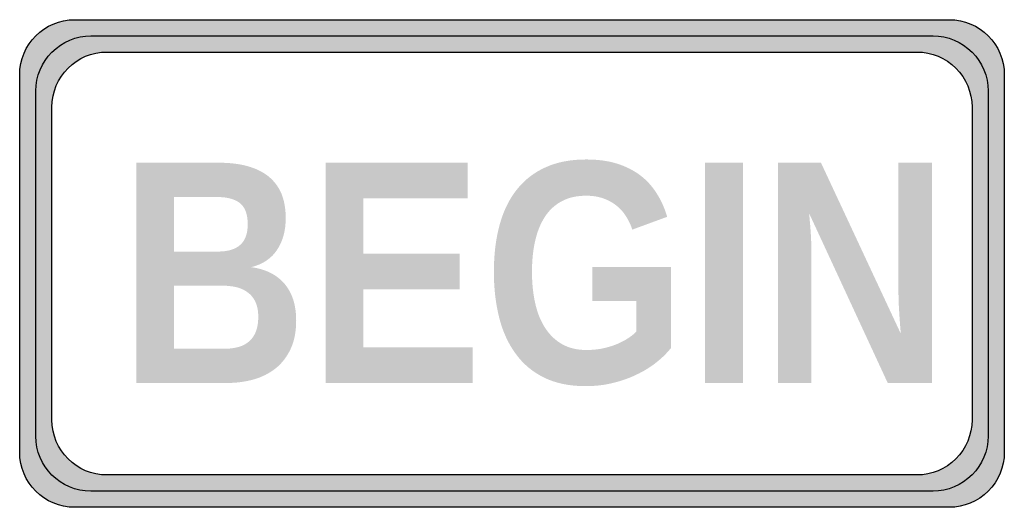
# Model space of a CAD drawing. Header units: inches. Extents: x -0.5 to 0.5, y -0.25 to 0.25.
import ezdxf

# ---------------------------------------------------------------- set-up
doc = ezdxf.new("R2010")
doc.units = ezdxf.units.IN
doc.header["$MEASUREMENT"] = 0

msp = doc.modelspace()

# ---------------------------------------------------------------- hatches: boundary and pattern name
h = msp.add_hatch(color=7)
edge = h.paths.add_edge_path()
edge.add_spline(control_points=[(-0.5, 0.1916), (-0.5, 0.2225), (-0.475, 0.2475), (-0.4441, 0.2475)], knot_values=[0, 0, 0, 0, 1, 1, 1, 1], degree=3, periodic=0)
edge.add_line((-0.4441, 0.2475), (0.4441, 0.2475))
edge.add_spline(control_points=[(0.4441, 0.2475), (0.475, 0.2475), (0.5, 0.2225), (0.5, 0.1916)], knot_values=[0, 0, 0, 0, 1, 1, 1, 1], degree=3, periodic=0)
edge.add_line((0.5, 0.1916), (0.5, -0.1916))
edge.add_spline(control_points=[(0.5, -0.1916), (0.5, -0.2064), (0.4941, -0.2206), (0.4836, -0.2311), (0.4731, -0.2416), (0.4589, -0.2475), (0.4441, -0.2475)], knot_values=[0, 0, 0, 0, 1, 1, 1, 2, 2, 2, 2], degree=3, periodic=0)
edge.add_line((0.4441, -0.2475), (-0.4441, -0.2475))
edge.add_spline(control_points=[(-0.4441, -0.2475), (-0.475, -0.2475), (-0.5, -0.2225), (-0.5, -0.1916)], knot_values=[0, 0, 0, 0, 1, 1, 1, 1], degree=3, periodic=0)
edge.add_line((-0.5, -0.1916), (-0.5, 0.1916))
edge = h.paths.add_edge_path(flags=0)
edge.add_spline(control_points=[(-0.4672, 0.1588), (-0.4672, 0.1897), (-0.4422, 0.2147), (-0.4113, 0.2147)], knot_values=[0, 0, 0, 0, 1, 1, 1, 1], degree=3, periodic=0)
edge.add_line((-0.4113, 0.2147), (0.4113, 0.2147))
edge.add_spline(control_points=[(0.4113, 0.2147), (0.4262, 0.2147), (0.4404, 0.2088), (0.4509, 0.1984), (0.4614, 0.1879), (0.4672, 0.1737), (0.4672, 0.1588)], knot_values=[0, 0, 0, 0, 1, 1, 1, 2, 2, 2, 2], degree=3, periodic=0)
edge.add_line((0.4672, 0.1588), (0.4672, -0.1588))
edge.add_spline(control_points=[(0.4672, -0.1588), (0.4672, -0.1737), (0.4614, -0.1879), (0.4509, -0.1984), (0.4404, -0.2088), (0.4262, -0.2147), (0.4113, -0.2147)], knot_values=[0, 0, 0, 0, 1, 1, 1, 2, 2, 2, 2], degree=3, periodic=0)
edge.add_line((0.4113, -0.2147), (-0.4113, -0.2147))
edge.add_spline(control_points=[(-0.4113, -0.2147), (-0.4422, -0.2147), (-0.4672, -0.1897), (-0.4672, -0.1588)], knot_values=[0, 0, 0, 0, 1, 1, 1, 1], degree=3, periodic=0)
edge.add_line((-0.4672, -0.1588), (-0.4672, 0.1588))
h = msp.add_hatch(color=7)
edge = h.paths.add_edge_path()
edge.add_spline(control_points=[(-0.4277, 0.2311), (-0.4425, 0.2311), (-0.4568, 0.2252), (-0.4672, 0.2147), (-0.4777, 0.2043), (-0.4836, 0.19), (-0.4836, 0.1752)], knot_values=[0, 0, 0, 0, 1, 1, 1, 2, 2, 2, 2], degree=3, periodic=0)
edge.add_line((-0.4836, 0.1752), (-0.4836, -0.1752))
edge.add_spline(control_points=[(-0.4836, -0.1752), (-0.4836, -0.2061), (-0.4586, -0.2311), (-0.4277, -0.2311)], knot_values=[0, 0, 0, 0, 1, 1, 1, 1], degree=3, periodic=0)
edge.add_line((-0.4277, -0.2311), (0.4277, -0.2311))
edge.add_spline(control_points=[(0.4277, -0.2311), (0.4425, -0.2311), (0.4568, -0.2252), (0.4672, -0.2147), (0.4777, -0.2043), (0.4836, -0.19), (0.4836, -0.1752)], knot_values=[0, 0, 0, 0, 1, 1, 1, 2, 2, 2, 2], degree=3, periodic=0)
edge.add_line((0.4836, -0.1752), (0.4836, 0.1752))
edge.add_spline(control_points=[(0.4836, 0.1752), (0.4836, 0.19), (0.4777, 0.2043), (0.4672, 0.2147), (0.4568, 0.2252), (0.4425, 0.2311), (0.4277, 0.2311)], knot_values=[0, 0, 0, 0, 1, 1, 1, 2, 2, 2, 2], degree=3, periodic=0)
edge.add_line((0.4277, 0.2311), (-0.4277, 0.2311))
edge = h.paths.add_edge_path(flags=0)
edge.add_spline(control_points=[(0.4113, 0.2147), (0.4262, 0.2147), (0.4404, 0.2088), (0.4509, 0.1984), (0.4614, 0.1879), (0.4672, 0.1737), (0.4672, 0.1588)], knot_values=[0, 0, 0, 0, 1, 1, 1, 2, 2, 2, 2], degree=3, periodic=0)
edge.add_line((0.4672, 0.1588), (0.4672, -0.1588))
edge.add_spline(control_points=[(0.4672, -0.1588), (0.4672, -0.1737), (0.4614, -0.1879), (0.4509, -0.1984), (0.4404, -0.2088), (0.4262, -0.2147), (0.4113, -0.2147)], knot_values=[0, 0, 0, 0, 1, 1, 1, 2, 2, 2, 2], degree=3, periodic=0)
edge.add_line((0.4113, -0.2147), (-0.4113, -0.2147))
edge.add_spline(control_points=[(-0.4113, -0.2147), (-0.4422, -0.2147), (-0.4672, -0.1897), (-0.4672, -0.1588)], knot_values=[0, 0, 0, 0, 1, 1, 1, 1], degree=3, periodic=0)
edge.add_line((-0.4672, -0.1588), (-0.4672, 0.1588))
edge.add_spline(control_points=[(-0.4672, 0.1588), (-0.4672, 0.1897), (-0.4422, 0.2147), (-0.4113, 0.2147)], knot_values=[0, 0, 0, 0, 1, 1, 1, 1], degree=3, periodic=0)
edge.add_line((-0.4113, 0.2147), (0.4113, 0.2147))
h = msp.add_hatch(color=7)
edge = h.paths.add_edge_path()
edge.add_spline(control_points=[(-0.2192, -0.0575), (-0.2192, -0.0689), (-0.221, -0.0786), (-0.2248, -0.0867), (-0.2286, -0.0948), (-0.2337, -0.1014), (-0.2401, -0.1065), (-0.2466, -0.1116), (-0.2541, -0.1154), (-0.2627, -0.1178), (-0.2712, -0.1201), (-0.2803, -0.1213), (-0.29, -0.1213)], knot_values=[0, 0, 0, 0, 1, 1, 1, 2, 2, 2, 3, 3, 3, 4, 4, 4, 4], degree=3, periodic=0)
edge.add_line((-0.29, -0.1213), (-0.3817, -0.1213))
edge.add_line((-0.3817, -0.1213), (-0.3817, 0.1023))
edge.add_line((-0.3817, 0.1023), (-0.2977, 0.1023))
edge.add_spline(control_points=[(-0.2977, 0.1023), (-0.2869, 0.1023), (-0.2773, 0.1012), (-0.2689, 0.0989), (-0.2604, 0.0966), (-0.2532, 0.0931), (-0.2474, 0.0885), (-0.2416, 0.0838), (-0.2372, 0.078), (-0.2342, 0.071), (-0.2313, 0.0639), (-0.2298, 0.0556), (-0.2298, 0.0461), (-0.2298, 0.0334), (-0.2327, 0.0227), (-0.2385, 0.014), (-0.2442, 0.0052), (-0.253, -0.0007), (-0.2647, -0.0037)], knot_values=[0, 0, 0, 0, 1, 1, 1, 2, 2, 2, 3, 3, 3, 4, 4, 4, 5, 5, 5, 6, 6, 6, 6], degree=3, periodic=0)
edge.add_spline(control_points=[(-0.2647, -0.0037), (-0.2499, -0.0058), (-0.2386, -0.0115), (-0.2308, -0.0208), (-0.2231, -0.03), (-0.2192, -0.0423), (-0.2192, -0.0575)], knot_values=[0, 0, 0, 0, 1, 1, 1, 2, 2, 2, 2], degree=3, periodic=0)
edge = h.paths.add_edge_path(flags=0)
edge.add_spline(control_points=[(-0.2577, -0.0539), (-0.2577, -0.048), (-0.2587, -0.043), (-0.2606, -0.039), (-0.2625, -0.0349), (-0.2651, -0.0317), (-0.2685, -0.0293), (-0.2718, -0.0268), (-0.2757, -0.0251), (-0.2801, -0.024), (-0.2846, -0.023), (-0.2894, -0.0225), (-0.2947, -0.0225)], knot_values=[0, 0, 0, 0, 1, 1, 1, 2, 2, 2, 3, 3, 3, 4, 4, 4, 4], degree=3, periodic=0)
edge.add_line((-0.2947, -0.0225), (-0.3433, -0.0225))
edge.add_line((-0.3433, -0.0225), (-0.3433, -0.0866))
edge.add_line((-0.3433, -0.0866), (-0.2931, -0.0866))
edge.add_spline(control_points=[(-0.2931, -0.0866), (-0.2881, -0.0866), (-0.2834, -0.0861), (-0.2791, -0.0851), (-0.2748, -0.0841), (-0.2711, -0.0823), (-0.2679, -0.0798), (-0.2647, -0.0773), (-0.2622, -0.074), (-0.2604, -0.0698), (-0.2586, -0.0655), (-0.2577, -0.0602), (-0.2577, -0.0539)], knot_values=[0, 0, 0, 0, 1, 1, 1, 2, 2, 2, 3, 3, 3, 4, 4, 4, 4], degree=3, periodic=0)
edge = h.paths.add_edge_path(flags=0)
edge.add_spline(control_points=[(-0.2684, 0.0398), (-0.2684, 0.0498), (-0.271, 0.057), (-0.2762, 0.0612), (-0.2815, 0.0654), (-0.2893, 0.0675), (-0.2996, 0.0675)], knot_values=[0, 0, 0, 0, 1, 1, 1, 2, 2, 2, 2], degree=3, periodic=0)
edge.add_line((-0.2996, 0.0675), (-0.3433, 0.0675))
edge.add_line((-0.3433, 0.0675), (-0.3433, 0.0121))
edge.add_line((-0.3433, 0.0121), (-0.2993, 0.0121))
edge.add_spline(control_points=[(-0.2993, 0.0121), (-0.2885, 0.0121), (-0.2807, 0.0144), (-0.2758, 0.0191), (-0.2708, 0.0237), (-0.2684, 0.0306), (-0.2684, 0.0398)], knot_values=[0, 0, 0, 0, 1, 1, 1, 2, 2, 2, 2], degree=3, periodic=0)
for points in [[(-0.1893, -0.1213), (-0.1893, 0.1023), (-0.0451, 0.1023), (-0.0451, 0.0661), (-0.1509, 0.0661), (-0.1509, 0.0099), (-0.053, 0.0099), (-0.053, -0.0263), (-0.1509, -0.0263), (-0.1509, -0.0851), (-0.0398, -0.0851), (-0.0398, -0.1213), (-0.1893, -0.1213)], [(0.1959, -0.1213), (0.1959, 0.1023), (0.2345, 0.1023), (0.2345, -0.1213), (0.1959, -0.1213)]]:
    msp.add_hatch(color=7).paths.add_polyline_path(points)
h = msp.add_hatch(color=7)
edge = h.paths.add_edge_path()
edge.add_spline(control_points=[(0.0756, -0.0878), (0.0812, -0.0878), (0.0866, -0.0873), (0.0917, -0.0863), (0.0968, -0.0852), (0.1016, -0.0838), (0.1059, -0.0821), (0.1102, -0.0803), (0.1142, -0.0783), (0.1177, -0.076), (0.1213, -0.0737), (0.1241, -0.0714), (0.1264, -0.069)], knot_values=[0, 0, 0, 0, 1, 1, 1, 2, 2, 2, 3, 3, 3, 4, 4, 4, 4], degree=3, periodic=0)
edge.add_line((0.1264, -0.069), (0.1264, -0.038))
edge.add_line((0.1264, -0.038), (0.0816, -0.038))
edge.add_line((0.0816, -0.038), (0.0816, -0.0034))
edge.add_line((0.0816, -0.0034), (0.1616, -0.0034))
edge.add_line((0.1616, -0.0034), (0.1616, -0.0856))
edge.add_spline(control_points=[(0.1616, -0.0856), (0.1575, -0.0908), (0.1525, -0.0958), (0.1465, -0.1005), (0.1406, -0.1052), (0.1339, -0.1093), (0.1265, -0.1128), (0.1191, -0.1164), (0.1111, -0.1192), (0.1023, -0.1213), (0.0936, -0.1235), (0.0844, -0.1245), (0.0746, -0.1245), (0.0584, -0.1245), (0.0445, -0.1216), (0.0327, -0.1159), (0.021, -0.1101), (0.0113, -0.1021), (0.0038, -0.0917), (-0.0038, -0.0814), (-0.0094, -0.0692), (-0.013, -0.055), (-0.0166, -0.0408), (-0.0184, -0.0253), (-0.0184, -0.0085), (-0.0184, 0.009), (-0.0165, 0.0247), (-0.0127, 0.0388), (-0.0089, 0.0529), (-0.0031, 0.0649), (0.0047, 0.0748), (0.0125, 0.0847), (0.0222, 0.0923), (0.034, 0.0976), (0.0457, 0.103), (0.0595, 0.1056), (0.0754, 0.1056), (0.087, 0.1056), (0.0972, 0.1043), (0.1062, 0.1015), (0.1152, 0.0988), (0.1231, 0.0948), (0.1299, 0.0898), (0.1366, 0.0847), (0.1423, 0.0786), (0.1468, 0.0714), (0.1514, 0.0643), (0.155, 0.0563), (0.1576, 0.0474)], knot_values=[0, 0, 0, 0, 1, 1, 1, 2, 2, 2, 3, 3, 3, 4, 4, 4, 5, 5, 5, 6, 6, 6, 7, 7, 7, 8, 8, 8, 9, 9, 9, 10, 10, 10, 11, 11, 11, 12, 12, 12, 13, 13, 13, 14, 14, 14, 15, 15, 15, 16, 16, 16, 16], degree=3, periodic=0)
edge.add_line((0.1576, 0.0474), (0.1222, 0.0344))
edge.add_spline(control_points=[(0.1222, 0.0344), (0.1207, 0.039), (0.1186, 0.0434), (0.116, 0.0476), (0.1134, 0.0518), (0.1102, 0.0555), (0.1063, 0.0586), (0.1024, 0.0617), (0.098, 0.0642), (0.0929, 0.066), (0.0878, 0.0679), (0.082, 0.0688), (0.0754, 0.0688), (0.0659, 0.0688), (0.0577, 0.067), (0.0507, 0.0633), (0.0438, 0.0597), (0.0381, 0.0545), (0.0336, 0.0477), (0.0291, 0.0409), (0.0258, 0.0328), (0.0236, 0.0233), (0.0214, 0.0139), (0.0203, 0.0033), (0.0203, -0.0085), (0.0203, -0.0201), (0.0214, -0.0308), (0.0236, -0.0405), (0.0258, -0.0503), (0.0292, -0.0586), (0.0338, -0.0656), (0.0384, -0.0726), (0.0441, -0.0781), (0.0511, -0.082), (0.058, -0.0859), (0.0662, -0.0878), (0.0756, -0.0878)], knot_values=[0, 0, 0, 0, 1, 1, 1, 2, 2, 2, 3, 3, 3, 4, 4, 4, 5, 5, 5, 6, 6, 6, 7, 7, 7, 8, 8, 8, 9, 9, 9, 10, 10, 10, 11, 11, 11, 12, 12, 12, 12], degree=3, periodic=0)
h = msp.add_hatch(color=7)
edge = h.paths.add_edge_path()
edge.add_line((0.3816, -0.1213), (0.3018, 0.0509))
edge.add_spline(control_points=[(0.3018, 0.0509), (0.3022, 0.0462), (0.3026, 0.0416), (0.303, 0.0369), (0.3033, 0.0329), (0.3036, 0.0285), (0.3038, 0.0239), (0.304, 0.0192), (0.3041, 0.0148), (0.3041, 0.0106)], knot_values=[0, 0, 0, 0, 1, 1, 1, 2, 2, 2, 3, 3, 3, 3], degree=3, periodic=0)
edge.add_line((0.3041, 0.0106), (0.3041, -0.1213))
edge.add_line((0.3041, -0.1213), (0.27, -0.1213))
edge.add_line((0.27, -0.1213), (0.27, 0.1023))
edge.add_line((0.27, 0.1023), (0.3138, 0.1023))
edge.add_line((0.3138, 0.1023), (0.3949, -0.0713))
edge.add_spline(control_points=[(0.3949, -0.0713), (0.3945, -0.0669), (0.3941, -0.0622), (0.3938, -0.0574), (0.3935, -0.0532), (0.3932, -0.0486), (0.3929, -0.0434), (0.3927, -0.0382), (0.3925, -0.033), (0.3925, -0.0277)], knot_values=[0, 0, 0, 0, 1, 1, 1, 2, 2, 2, 3, 3, 3, 3], degree=3, periodic=0)
edge.add_line((0.3925, -0.0277), (0.3925, 0.1023))
edge.add_line((0.3925, 0.1023), (0.4267, 0.1023))
edge.add_line((0.4267, 0.1023), (0.4267, -0.1213))
edge.add_line((0.4267, -0.1213), (0.3816, -0.1213))

# ---------------------------------------------------------------- linework, layer by layer
at = {"color": 7}
for points in [[(-0.4441, 0.2475), (0.4441, 0.2475)], [(-0.4277, 0.2311), (0.4277, 0.2311)], [(-0.4113, 0.2147), (0.4113, 0.2147)], [(-0.5, -0.1916), (-0.5, 0.1916)], [(0.5, 0.1916), (0.5, -0.1916)], [(-0.4836, -0.1752), (-0.4836, 0.1752)], [(0.4836, 0.1752), (0.4836, -0.1752)], [(-0.4672, -0.1588), (-0.4672, 0.1588)], [(0.4672, 0.1588), (0.4672, -0.1588)], [(0.4113, -0.2147), (-0.4113, -0.2147)], [(0.4277, -0.2311), (-0.4277, -0.2311)], [(0.4441, -0.2475), (-0.4441, -0.2475)]]:
    msp.add_lwpolyline(points, dxfattribs=at)
for points in [[(-0.5, 0.1916), (-0.5, 0.2225), (-0.475, 0.2475), (-0.4441, 0.2475)], [(0.4441, 0.2475), (0.475, 0.2475), (0.5, 0.2225), (0.5, 0.1916)], [(-0.4672, 0.1588), (-0.4672, 0.1897), (-0.4422, 0.2147), (-0.4113, 0.2147)], [(-0.4113, -0.2147), (-0.4422, -0.2147), (-0.4672, -0.1897), (-0.4672, -0.1588)], [(-0.4277, -0.2311), (-0.4586, -0.2311), (-0.4836, -0.2061), (-0.4836, -0.1752)], [(-0.4441, -0.2475), (-0.475, -0.2475), (-0.5, -0.2225), (-0.5, -0.1916)]]:
    msp.add_open_spline(points, degree=3, dxfattribs=at)
for points in [[(-0.4836, 0.1752), (-0.4836, 0.19), (-0.4777, 0.2043), (-0.4672, 0.2147), (-0.4568, 0.2252), (-0.4425, 0.2311), (-0.4277, 0.2311)], [(0.4277, 0.2311), (0.4425, 0.2311), (0.4568, 0.2252), (0.4672, 0.2147), (0.4777, 0.2043), (0.4836, 0.19), (0.4836, 0.1752)], [(0.4113, 0.2147), (0.4262, 0.2147), (0.4404, 0.2088), (0.4509, 0.1984), (0.4614, 0.1879), (0.4672, 0.1737), (0.4672, 0.1588)], [(0.4672, -0.1588), (0.4672, -0.1737), (0.4614, -0.1879), (0.4509, -0.1984), (0.4404, -0.2088), (0.4262, -0.2147), (0.4113, -0.2147)], [(0.4836, -0.1752), (0.4836, -0.19), (0.4777, -0.2043), (0.4672, -0.2147), (0.4568, -0.2252), (0.4425, -0.2311), (0.4277, -0.2311)], [(0.5, -0.1916), (0.5, -0.2064), (0.4941, -0.2206), (0.4836, -0.2311), (0.4731, -0.2416), (0.4589, -0.2475), (0.4441, -0.2475)]]:
    msp.add_open_spline(points, degree=3, knots=[0, 0, 0, 0, 1, 1, 1, 2, 2, 2, 2], dxfattribs=at)

doc.saveas('drawing.dxf')
